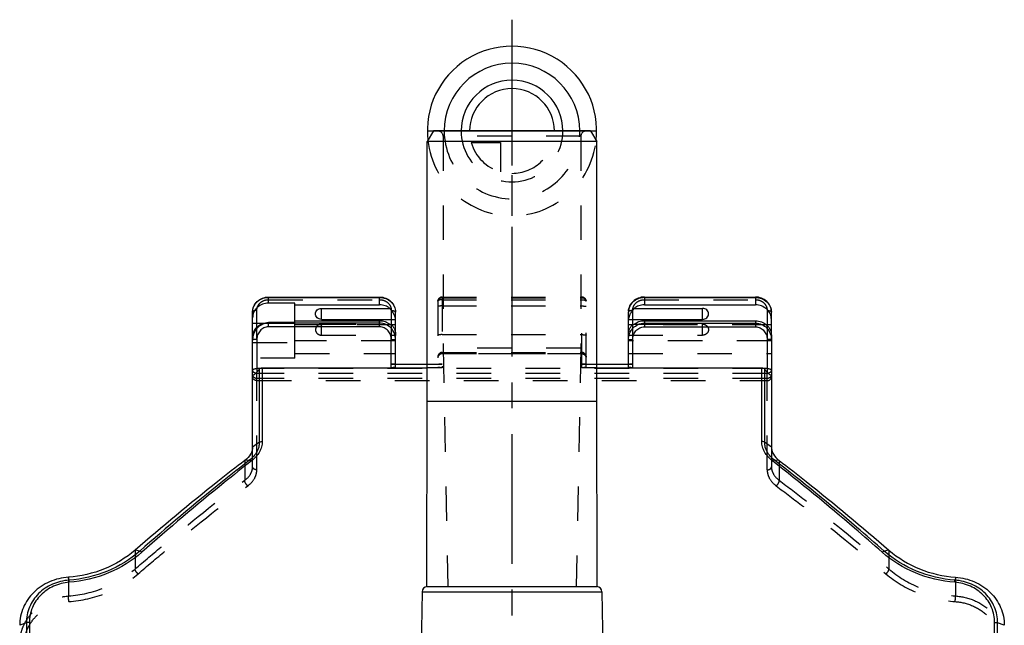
# Model space of a CAD drawing. Header units: millimetres. Extents: x 0 to 1000, y 0 to 1000.
# Tile 4 of 4: x 407 to 593, y 514 to 629. Entities that reach past the tile are written whole.
import ezdxf

# ---------------------------------------------------------------- set-up
doc = ezdxf.new("R2010")
doc.units = ezdxf.units.MM
doc.header["$LTSCALE"] = 65.185185
doc.linetypes.add('CENTER', pattern=[0.6, 0.375, -0.075, 0.075, -0.075])
doc.linetypes.add('HIDDEN', pattern=[0.2, 0.1, -0.1])
for name, color, linetype in [('ACHSEN_S', 7, 'CONTINUOUS'), ('FASEN', 7, 'CONTINUOUS'), ('FLAECHEN', 7, 'CONTINUOUS'), ('KOERPER', 7, 'CONTINUOUS'), ('KONST.EL_MIT_GEO', 7, 'CONTINUOUS'), ('KURVEN', 7, 'CONTINUOUS')]:
    doc.layers.add(name, color=color, linetype=linetype)

msp = doc.modelspace()

# ---------------------------------------------------------------- linework, layer by layer
at = {"layer": 'ACHSEN_S', "color": 40, "linetype": 'CENTER'}
msp.add_line((500, 628.65), (500, 370.85), dxfattribs=at)
at = {"layer": 'FASEN', "color": 7, "linetype": 'Continuous'}
for p, q in [((485.15, 607.65), (484, 605.65)), ((514.85, 607.65), (485.15, 607.65)), ((514.85, 607.65), (516, 605.65)), ((516, 605.65), (484, 605.65))]:
    msp.add_line(p, q, dxfattribs=at)
for points, knots in [([(451, 548), (451, 547.78), (450.93, 547.31), (450.53, 546.38), (449.97, 545.8), (449.54, 545.48)], [0, 0, 0, 0, 0.225385, 0.463901, 1, 1, 1, 1]), ([(549, 548), (549, 547.78), (549.07, 547.31), (549.47, 546.38), (550.03, 545.8), (550.46, 545.48)], [0, 0, 0, 0, 0.225386, 0.4639, 1, 1, 1, 1]), ([(449.54, 545.48), (447.82, 544.16), (440.77, 538.67), (433.9, 532.96), (428.79, 528.53)], [0, 0, 0, 0, 0.242176, 1, 1, 1, 1]), ([(550.46, 545.48), (552.18, 544.16), (559.23, 538.67), (566.1, 532.96), (571.21, 528.53)], [0, 0, 0, 0, 0.242179, 1, 1, 1, 1]), ([(428.79, 528.53), (427.08, 527.06), (423.08, 524.64), (418.53, 523.6), (416.22, 523.43)], [0, 0, 0, 0, 0.49268, 1, 1, 1, 1]), ([(571.21, 528.53), (572.92, 527.06), (576.92, 524.64), (581.47, 523.6), (583.78, 523.43)], [0, 0, 0, 0, 0.492635, 1, 1, 1, 1]), ([(416.22, 523.43), (414.99, 523.35), (412.58, 522.78), (410.01, 521.08), (408.48, 519.27), (407.64, 517.74), (407.12, 516.08), (407, 514.93), (407, 514.36)], [0, 0, 0, 0, 0.259414, 0.511875, 0.635445, 0.757444, 0.878666, 1, 1, 1, 1]), ([(583.78, 523.43), (585.01, 523.35), (587.42, 522.78), (589.99, 521.08), (591.52, 519.27), (592.36, 517.74), (592.88, 516.08), (593, 514.93), (593, 514.36)], [0, 0, 0, 0, 0.259433, 0.511887, 0.635454, 0.757451, 0.878669, 1, 1, 1, 1])]:
    msp.add_open_spline(points, degree=3, knots=knots, dxfattribs=at)
at = {"layer": 'FLAECHEN', "color": 8, "linetype": 'HIDDEN'}
for p, q in [((487, 566.65), (487.88, 521.65)), ((513, 566.65), (487, 566.65)), ((513, 566.65), (512.12, 521.65)), ((487.88, 521.65), (512.12, 521.65))]:
    msp.add_line(p, q, dxfattribs=at)
at = {"layer": 'KOERPER', "color": 7, "linetype": 'Continuous'}
for p, q in [((484, 556.65), (484, 605.65)), ((516, 556.65), (516, 605.65)), ((464, 572.1), (464, 574.17)), ((536, 572.1), (536, 574.17)), ((483.94, 521.65), (484, 556.65)), ((484, 556.65), (516, 556.65)), ((516.06, 521.65), (516, 556.65)), ((483.94, 521.65), (516.06, 521.65)), ((483, 520.67), (482.76, 507.07)), ((483, 520.67), (517, 520.67)), ((517, 520.67), (517.24, 507.07))]:
    msp.add_line(p, q, dxfattribs=at)
at = {"layer": 'KOERPER', "color": 8, "linetype": 'HIDDEN'}
for p, q in [((464, 569.12), (464, 571.19)), ((536, 569.12), (536, 571.19))]:
    msp.add_line(p, q, dxfattribs=at)
at = {"layer": 'KOERPER', "color": 7, "linetype": 'Continuous'}
for centre, start, end in [((484, 520.65), 93.5024, 179), ((516, 520.65), 1, 86.4976)]:
    msp.add_arc(centre, 1, start, end, dxfattribs=at)
for points in [[(464, 572.1), (463.85, 572.1), (463.57, 572.16), (463.19, 572.38), (462.94, 572.73), (462.85, 573.14), (462.94, 573.55), (463.19, 573.89), (463.57, 574.12), (463.85, 574.17), (464, 574.17)], [(536, 572.1), (536.15, 572.1), (536.43, 572.16), (536.81, 572.38), (537.06, 572.73), (537.15, 573.14), (537.06, 573.55), (536.81, 573.89), (536.43, 574.12), (536.15, 574.17), (536, 574.17)]]:
    msp.add_open_spline(points, degree=3, knots=[0, 0, 0, 0, 0.129539, 0.256458, 0.379602, 0.5, 0.620398, 0.743542, 0.870461, 1, 1, 1, 1], dxfattribs=at)
at = {"layer": 'KOERPER', "color": 8, "linetype": 'HIDDEN'}
for points in [[(464, 571.19), (463.85, 571.19), (463.57, 571.13), (463.19, 570.91), (462.94, 570.56), (462.85, 570.15), (462.94, 569.74), (463.19, 569.4), (463.57, 569.17), (463.85, 569.12), (464, 569.12)], [(536, 571.19), (536.15, 571.19), (536.43, 571.13), (536.81, 570.91), (537.06, 570.56), (537.15, 570.15), (537.06, 569.74), (536.81, 569.4), (536.43, 569.17), (536.15, 569.12), (536, 569.12)]]:
    msp.add_open_spline(points, degree=3, knots=[0, 0, 0, 0, 0.129539, 0.256458, 0.379602, 0.5, 0.620398, 0.743542, 0.870461, 1, 1, 1, 1], dxfattribs=at)
at = {"layer": 'KONST.EL_MIT_GEO', "color": 8, "linetype": 'HIDDEN'}
for p, q in [((514, 607.65), (486, 607.65)), ((487, 606.65), (487, 566.65)), ((513, 606.65), (487, 606.65)), ((513, 606.65), (513, 566.65)), ((454, 575.81), (475, 575.81)), ((486, 575.5), (486, 563.03)), ((486.8, 576.3), (486.8, 562.97)), ((486.8, 576.3), (513.2, 576.3)), ((486.8, 576.19), (513.2, 576.19)), ((486.8, 575.8), (513.2, 575.8)), ((513.2, 562.97), (513.2, 576.3)), ((514, 563.03), (514, 575.5)), ((525, 575.81), (546, 575.81)), ((451.8, 568.27), (451.8, 573.78)), ((477.2, 573.78), (477.2, 568.27)), ((486.8, 574.63), (513.2, 574.63)), ((522.8, 568.27), (522.8, 573.78)), ((548.2, 573.78), (548.2, 568.27)), ((453.02, 571.37), (459, 571.37)), ((459, 564.8), (459, 571.52)), ((477.2, 571.04), (459, 571.04)), ((464, 571.19), (476.94, 571.19)), ((548.11, 571.04), (522.8, 571.04)), ((523.06, 571.19), (536, 571.19)), ((486.8, 569.21), (513.2, 569.21)), ((451, 567.73), (459, 567.73)), ((478, 568.06), (459, 568.06)), ((464, 569.12), (478, 569.12)), ((478, 569.16), (478, 569.07)), ((522, 569.12), (536, 569.12)), ((549, 568.06), (522, 568.06)), ((549, 569.07), (549, 569.16)), ((459, 565.65), (478, 565.65)), ((486.8, 565.85), (513.2, 565.85)), ((486.8, 565.78), (513.2, 565.78)), ((486.8, 565.65), (513.2, 565.65)), ((513.2, 565.59), (486.8, 565.59)), ((522, 565.65), (549, 565.65)), ((459, 564.8), (451, 564.8)), ((477.2, 563.62), (478, 563.62)), ((484, 563.62), (486.8, 563.62)), ((513.2, 563.62), (516, 563.62)), ((522, 563.62), (522.8, 563.62)), ((548.2, 562.82), (451.8, 562.82)), ((451.8, 543.69), (451.8, 562.14)), ((548.2, 561.89), (451.8, 561.89)), ((486.8, 562.97), (484, 562.97)), ((516, 562.97), (513.2, 562.97)), ((548.2, 543.69), (548.2, 562.14)), ((548.2, 560.94), (451.8, 560.94)), ((451.8, 560.53), (548.2, 560.53)), ((451, 544.27), (451, 548)), ((549, 548), (549, 544.27)), ((449.54, 545.48), (449.54, 541.73)), ((550.46, 545.48), (550.46, 541.73)), ((428.79, 528.53), (428.79, 524.97)), ((571.21, 528.53), (571.21, 524.97)), ((416.22, 523.43), (416.22, 519.89)), ((583.78, 523.43), (583.78, 519.89))]:
    msp.add_line(p, q, dxfattribs=at)
at = {"layer": 'KONST.EL_MIT_GEO', "color": 7, "linetype": 'Continuous'}
for p, q in [((454, 575.15), (454, 576.31)), ((454, 576.31), (475, 576.31)), ((454, 576.24), (475, 576.24)), ((459, 575.15), (454, 575.15)), ((459, 571.52), (459, 575.15)), ((459, 574.83), (475, 574.83)), ((475, 574.83), (475, 576.31)), ((525, 576.31), (525, 574.83)), ((525, 576.31), (546, 576.31)), ((525, 576.24), (546, 576.24)), ((525, 574.83), (546, 574.83)), ((546, 576.31), (546, 574.83)), ((451, 548), (451, 573.47)), ((464, 574.17), (476.94, 574.17)), ((478, 569.16), (478, 573.47)), ((522, 563), (522, 573.47)), ((523.06, 574.17), (536, 574.17)), ((549, 569.16), (549, 573.47)), ((451, 571.37), (453.02, 571.37)), ((454, 570.67), (454, 571.52)), ((459, 571.52), (454, 571.52)), ((475, 571.39), (454, 571.39)), ((459, 571.84), (475, 571.84)), ((464, 572.1), (478, 572.1)), ((475, 570.67), (475, 571.84)), ((478, 571.04), (477.2, 571.04)), ((522, 572.1), (536, 572.1)), ((522.8, 571.04), (522, 571.04)), ((525, 571.84), (525, 570.67)), ((525, 571.84), (546, 571.84)), ((525, 571.39), (546, 571.39)), ((546, 571.84), (546, 570.67)), ((549, 571.04), (548.11, 571.04)), ((475, 570.67), (454, 570.67)), ((525, 570.67), (546, 570.67)), ((451.8, 568.27), (451.8, 562.14)), ((477.2, 562.97), (477.2, 568.27)), ((478, 563), (478, 569.07)), ((522.8, 562.97), (522.8, 568.27)), ((548.2, 568.27), (548.2, 562.14)), ((549, 569.07), (549, 548)), ((478, 563.62), (484, 563.62)), ((516, 563.62), (522, 563.62)), ((452.27, 562.69), (451.8, 562.14)), ((452.27, 548.9), (452.27, 562.69)), ((452.83, 562.97), (452.83, 549.05)), ((452.83, 562.97), (484, 562.97)), ((516, 562.97), (547.17, 562.97)), ((547.17, 549.05), (547.17, 562.97)), ((547.73, 562.69), (547.73, 548.9)), ((548.2, 562.14), (547.73, 562.69)), ((452.27, 548.9), (451, 548)), ((549, 548), (547.73, 548.9)), ((450.44, 545.53), (449.54, 545.48)), ((550.46, 545.48), (549.56, 545.53)), ((429.68, 528.37), (428.79, 528.53)), ((571.21, 528.53), (570.32, 528.37)), ((416.31, 522.88), (416.22, 523.43)), ((583.78, 523.43), (583.69, 522.88)), ((408.27, 514.83), (407, 514.36)), ((408.27, 514.83), (408.27, 440.47)), ((408.83, 514.91), (408.83, 440.39)), ((591.17, 440.39), (591.17, 514.91)), ((593, 514.36), (591.73, 514.83)), ((591.73, 440.47), (591.73, 514.83))]:
    msp.add_line(p, q, dxfattribs=at)
at = {"layer": 'KONST.EL_MIT_GEO', "color": 8, "linetype": 'HIDDEN'}
for centre, radius, start, end in [((486, 606.65), 1, 0, 90), ((514, 606.65), 1, 90, 180), ((486.8, 575.5), 0.8, 90, 180), ((486.8, 575.28), 0.915, 89.9995, 103.0832), ((513.2, 575.5), 0.8, 0, 90), ((513.2, 575.28), 0.915, 85.626, 89.9948), ((486.8, 565.05), 0.8, 90, 180), ((486.8, 564.85), 0.8, 90, 180), ((513.2, 565.05), 0.8, 0, 90), ((513.2, 564.85), 0.8, 0, 90), ((486.61, 564.89), 0.606, 174.2383, 179.9894), ((513.39, 564.89), 0.606, 0.0106, 5.7617)]:
    msp.add_arc(centre, radius, start, end, dxfattribs=at)
at = {"layer": 'KONST.EL_MIT_GEO', "color": 7, "linetype": 'Continuous'}
for centre, radius, start, end in [((454, 573), 3.24, 90.0025, 93.4728), ((525, 573), 3.24, 90.0025, 93.4728), ((453.56, 573.47), 2.56, 176.0201, 179.9963), ((453.57, 573.47), 2.57, 175.6092, 176.0225), ((524.56, 573.47), 2.56, 176.0158, 179.9963), ((524.57, 573.47), 2.57, 175.6186, 176.0183), ((477.06, 572.07), 0.94, 2.0285, 4.2247), ((475.44, 572.06), 2.56, 0, 1.0611), ((524.56, 572.06), 2.56, 178.9389, 180), ((454.28, 568.26), 3.28, 173.4383, 179.9939), ((454.27, 568.26), 3.27, 170.1595, 173.439), ((475.44, 569.07), 2.56, 0, 1.0611), ((524.56, 569.07), 2.56, 178.9389, 180)]:
    msp.add_arc(centre, radius, start, end, dxfattribs=at)
at = {"layer": 'KONST.EL_MIT_GEO', "color": 8, "linetype": 'HIDDEN'}
for centre, start_param, end_param in [((477.2, 563.59), 0, 1.570796), ((486.8, 563.59), 1.570796, 3.141593), ((513.2, 563.59), 0, 1.570796), ((522.8, 563.59), 1.570796, 3.141593)]:
    msp.add_ellipse(centre, major_axis=(0.8, 0), ratio=0.037219, start_param=start_param, end_param=end_param, dxfattribs=at)
at = {"layer": 'KONST.EL_MIT_GEO', "color": 7, "linetype": 'Continuous'}
for points, knots in [([(451, 573.47), (451, 573.85), (451.16, 574.6), (451.84, 575.54), (452.84, 576.16), (453.61, 576.31), (454, 576.31)], [0, 0, 0, 0, 0.245295, 0.49328, 0.745204, 1, 1, 1, 1]), ([(454, 575.15), (453.61, 575.15), (452.83, 575.01), (451.84, 574.4), (451.16, 573.48), (451, 572.74), (451, 572.38)], [0, 0, 0, 0, 0.259065, 0.512915, 0.759203, 1, 1, 1, 1]), ([(451.01, 573.67), (451.03, 574), (451.22, 574.66), (451.85, 575.49), (452.75, 576.06), (453.45, 576.22), (453.8, 576.24)], [0, 0, 0, 0, 0.241242, 0.487835, 0.741362, 1, 1, 1, 1]), ([(475, 576.31), (475.39, 576.31), (476.16, 576.16), (477.16, 575.54), (477.84, 574.6), (478, 573.85), (478, 573.47)], [0, 0, 0, 0, 0.254797, 0.50672, 0.754704, 1, 1, 1, 1]), ([(475, 576.24), (475.39, 576.24), (476.17, 576.1), (477.16, 575.5), (477.84, 574.57), (478, 573.83), (478, 573.47)], [0, 0, 0, 0, 0.259065, 0.512915, 0.759203, 1, 1, 1, 1]), ([(476.94, 574.17), (476.67, 574.38), (476.05, 574.72), (475.35, 574.83), (475, 574.83)], [0, 0, 0, 0, 0.495831, 1, 1, 1, 1]), ([(525, 576.31), (524.61, 576.31), (523.84, 576.16), (522.84, 575.54), (522.16, 574.6), (522, 573.85), (522, 573.47)], [0, 0, 0, 0, 0.254797, 0.50672, 0.754704, 1, 1, 1, 1]), ([(522.01, 573.67), (522.03, 574), (522.22, 574.66), (522.85, 575.49), (523.75, 576.06), (524.45, 576.22), (524.8, 576.24)], [0, 0, 0, 0, 0.241242, 0.487834, 0.741361, 1, 1, 1, 1]), ([(525, 574.83), (524.65, 574.83), (523.95, 574.72), (523.33, 574.38), (523.06, 574.17)], [0, 0, 0, 0, 0.504169, 1, 1, 1, 1]), ([(549, 573.47), (549, 573.85), (548.84, 574.6), (548.16, 575.54), (547.16, 576.16), (546.39, 576.31), (546, 576.31)], [0, 0, 0, 0, 0.245295, 0.49328, 0.745204, 1, 1, 1, 1]), ([(546, 576.24), (546.39, 576.24), (547.17, 576.1), (548.16, 575.5), (548.84, 574.57), (549, 573.83), (549, 573.47)], [0, 0, 0, 0, 0.259065, 0.512915, 0.759203, 1, 1, 1, 1]), ([(549, 572.06), (549, 572.42), (548.84, 573.16), (548.16, 574.08), (547.17, 574.69), (546.39, 574.83), (546, 574.83)], [0, 0, 0, 0, 0.240797, 0.487085, 0.740935, 1, 1, 1, 1]), ([(477.98, 572.28), (477.95, 572.43), (477.86, 572.75), (477.55, 573.41), (477.2, 573.87), (476.94, 574.17)], [0, 0, 0, 0, 0.200231, 0.457457, 1, 1, 1, 1]), ([(523.06, 574.17), (522.79, 573.87), (522.43, 573.38), (522.13, 572.71), (522.04, 572.39), (522.01, 572.25)], [0, 0, 0, 0, 0.548257, 0.805561, 1, 1, 1, 1]), ([(451, 568.75), (451, 569.11), (451.16, 569.85), (451.84, 570.77), (452.83, 571.38), (453.61, 571.52), (454, 571.52)], [0, 0, 0, 0, 0.240797, 0.487085, 0.740935, 1, 1, 1, 1]), ([(454, 571.39), (453.65, 571.39), (452.93, 571.26), (452.01, 570.69), (451.34, 569.84), (451.11, 569.16), (451.05, 568.82)], [0, 0, 0, 0, 0.250222, 0.500324, 0.750241, 1, 1, 1, 1]), ([(475, 571.84), (475.35, 571.84), (476.05, 571.73), (476.67, 571.4), (476.94, 571.19)], [0, 0, 0, 0, 0.504169, 1, 1, 1, 1]), ([(478, 568.26), (478, 568.65), (477.85, 569.46), (477.2, 570.5), (476.21, 571.22), (475.4, 571.39), (475, 571.39)], [0, 0, 0, 0, 0.249796, 0.499711, 0.749797, 1, 1, 1, 1]), ([(476.94, 571.19), (477.1, 571.12), (477.41, 570.91), (477.76, 570.42), (477.96, 569.8), (478, 569.35), (478, 569.12)], [0, 0, 0, 0, 0.206207, 0.447432, 0.723458, 1, 1, 1, 1]), ([(478, 572.14), (478, 572.15), (477.99, 572.2), (477.99, 572.25), (477.98, 572.28)], [0, 0, 0, 0, 0.214904, 1, 1, 1, 1]), ([(522.01, 572.25), (522.01, 572.23), (522.01, 572.19), (522, 572.14), (522, 572.1)], [0, 0, 0, 0, 0.293897, 1, 1, 1, 1]), ([(522, 568.26), (522, 568.65), (522.15, 569.46), (522.8, 570.5), (523.79, 571.22), (524.6, 571.39), (525, 571.39)], [0, 0, 0, 0, 0.249796, 0.499711, 0.749797, 1, 1, 1, 1]), ([(522, 569.12), (522, 569.35), (522.04, 569.8), (522.24, 570.42), (522.59, 570.91), (522.9, 571.12), (523.06, 571.19)], [0, 0, 0, 0, 0.276546, 0.552538, 0.793752, 1, 1, 1, 1]), ([(523.06, 571.19), (523.33, 571.4), (523.95, 571.73), (524.65, 571.84), (525, 571.84)], [0, 0, 0, 0, 0.495831, 1, 1, 1, 1]), ([(546, 571.84), (546.39, 571.84), (547.17, 571.7), (548.16, 571.09), (548.84, 570.17), (549, 569.43), (549, 569.07)], [0, 0, 0, 0, 0.259065, 0.512915, 0.759203, 1, 1, 1, 1]), ([(546, 571.39), (546.4, 571.39), (547.21, 571.22), (548.2, 570.5), (548.85, 569.46), (549, 568.65), (549, 568.26)], [0, 0, 0, 0, 0.250203, 0.500289, 0.750204, 1, 1, 1, 1]), ([(454, 570.67), (453.7, 570.67), (453.1, 570.53), (452.37, 569.97), (451.9, 569.17), (451.8, 568.57), (451.8, 568.27)], [0, 0, 0, 0, 0.249634, 0.499531, 0.749695, 1, 1, 1, 1]), ([(477.2, 568.27), (477.2, 568.57), (477.1, 569.17), (476.63, 569.97), (475.9, 570.53), (475.3, 570.67), (475, 570.67)], [0, 0, 0, 0, 0.250305, 0.500469, 0.750366, 1, 1, 1, 1]), ([(522.8, 568.27), (522.8, 568.57), (522.9, 569.17), (523.37, 569.97), (524.1, 570.53), (524.7, 570.67), (525, 570.67)], [0, 0, 0, 0, 0.250305, 0.500469, 0.750366, 1, 1, 1, 1]), ([(546, 570.67), (546.3, 570.67), (546.9, 570.53), (547.63, 569.97), (548.1, 569.17), (548.2, 568.57), (548.2, 568.27)], [0, 0, 0, 0, 0.249634, 0.499531, 0.749695, 1, 1, 1, 1]), ([(451.8, 568.27), (451.7, 568.27), (451.55, 568.27), (451.36, 568.27), (451.24, 568.27), (451.14, 568.26), (451.08, 568.26), (451.04, 568.26), (451.02, 568.26), (451.01, 568.26), (451, 568.26), (451, 568.26)], [0, 0, 0, 0, 0.382486, 0.555238, 0.706713, 0.831026, 0.923423, 0.956513, 0.980397, 0.994884, 1, 1, 1, 1]), ([(477.2, 568.27), (477.3, 568.27), (477.45, 568.27), (477.64, 568.27), (477.76, 568.27), (477.86, 568.26), (477.92, 568.26), (477.96, 568.26), (477.98, 568.26), (477.99, 568.26), (478, 568.26), (478, 568.26)], [0, 0, 0, 0, 0.382486, 0.555238, 0.706713, 0.831026, 0.923423, 0.956513, 0.980397, 0.994884, 1, 1, 1, 1]), ([(522, 568.26), (522, 568.26), (522.01, 568.26), (522.02, 568.26), (522.04, 568.26), (522.08, 568.26), (522.14, 568.26), (522.24, 568.27), (522.36, 568.27), (522.55, 568.27), (522.7, 568.27), (522.8, 568.27)], [0, 0, 0, 0, 0.005116, 0.019603, 0.043487, 0.076577, 0.168974, 0.293287, 0.444762, 0.617514, 1, 1, 1, 1]), ([(549, 568.26), (549, 568.26), (548.99, 568.26), (548.98, 568.26), (548.96, 568.26), (548.92, 568.26), (548.86, 568.26), (548.76, 568.27), (548.64, 568.27), (548.45, 568.27), (548.3, 568.27), (548.2, 568.27)], [0, 0, 0, 0, 0.005116, 0.019603, 0.043487, 0.076577, 0.168974, 0.293287, 0.444762, 0.617514, 1, 1, 1, 1]), ([(451.8, 562.14), (451.72, 562.04), (451.6, 561.9), (451.43, 561.74), (451.3, 561.64), (451.19, 561.58), (451.09, 561.55), (451.04, 561.58), (451, 561.62), (451, 561.66), (451, 561.69)], [0, 0, 0, 0, 0.334109, 0.494985, 0.64386, 0.768667, 0.856391, 0.889509, 0.921987, 1, 1, 1, 1]), ([(452.27, 562.69), (452.33, 562.78), (452.51, 562.92), (452.72, 562.97), (452.83, 562.97)], [0, 0, 0, 0, 0.50059, 1, 1, 1, 1]), ([(478, 563), (478, 563), (477.99, 563), (477.98, 562.99), (477.93, 562.99), (477.86, 562.99), (477.76, 562.98), (477.64, 562.98), (477.45, 562.98), (477.3, 562.97), (477.2, 562.97)], [0, 0, 0, 0, 0.005893, 0.02063, 0.07772, 0.170026, 0.294149, 0.445397, 0.617922, 1, 1, 1, 1]), ([(547.17, 562.97), (547.28, 562.97), (547.49, 562.92), (547.67, 562.78), (547.73, 562.69)], [0, 0, 0, 0, 0.499411, 1, 1, 1, 1]), ([(549, 561.69), (549, 561.66), (549, 561.62), (548.96, 561.58), (548.91, 561.55), (548.81, 561.58), (548.7, 561.64), (548.57, 561.74), (548.4, 561.9), (548.28, 562.04), (548.2, 562.14)], [0, 0, 0, 0, 0.078022, 0.110505, 0.143615, 0.23133, 0.35612, 0.50499, 0.665876, 1, 1, 1, 1]), ([(452.27, 548.9), (452.27, 548.59), (452.19, 547.97), (451.69, 546.74), (450.99, 545.96), (450.44, 545.53)], [0, 0, 0, 0, 0.230579, 0.471518, 1, 1, 1, 1]), ([(452.83, 549.05), (452.83, 548.71), (452.72, 548.03), (452.17, 546.69), (451.39, 545.84), (450.79, 545.38)], [0, 0, 0, 0, 0.231075, 0.472439, 1, 1, 1, 1]), ([(452.27, 548.9), (452.3, 548.92), (452.41, 548.97), (452.6, 549.03), (452.75, 549.05), (452.83, 549.05)], [0, 0, 0, 0, 0.227131, 0.604532, 1, 1, 1, 1]), ([(549.21, 545.38), (548.61, 545.84), (547.83, 546.69), (547.28, 548.03), (547.17, 548.72), (547.17, 549.05)], [0, 0, 0, 0, 0.527561, 0.768914, 1, 1, 1, 1]), ([(547.73, 548.9), (547.7, 548.92), (547.52, 549), (547.32, 549.05), (547.17, 549.05)], [0, 0, 0, 0, 0.228635, 1, 1, 1, 1]), ([(549.56, 545.53), (549.01, 545.96), (548.31, 546.74), (547.81, 547.97), (547.73, 548.59), (547.73, 548.9)], [0, 0, 0, 0, 0.528483, 0.769412, 1, 1, 1, 1]), ([(450.44, 545.53), (448.71, 544.19), (441.66, 538.63), (434.79, 532.85), (429.68, 528.37)], [0, 0, 0, 0, 0.24361, 1, 1, 1, 1]), ([(450.79, 545.38), (449.06, 544.04), (442.03, 538.45), (435.18, 532.64), (430.08, 528.15)], [0, 0, 0, 0, 0.243593, 1, 1, 1, 1]), ([(450.44, 545.53), (450.46, 545.53), (450.53, 545.51), (450.65, 545.47), (450.74, 545.42), (450.79, 545.38)], [0, 0, 0, 0, 0.179854, 0.552601, 1, 1, 1, 1]), ([(549.56, 545.53), (549.54, 545.53), (549.47, 545.51), (549.35, 545.47), (549.26, 545.42), (549.21, 545.38)], [0, 0, 0, 0, 0.180741, 0.553149, 1, 1, 1, 1]), ([(569.92, 528.15), (568.19, 529.67), (561.42, 535.56), (554.48, 541.27), (549.21, 545.38)], [0, 0, 0, 0, 0.25607, 1, 1, 1, 1]), ([(570.32, 528.37), (568.59, 529.89), (561.8, 535.76), (554.84, 541.44), (549.56, 545.53)], [0, 0, 0, 0, 0.256054, 1, 1, 1, 1]), ([(429.68, 528.37), (427.88, 526.79), (423.63, 524.19), (418.79, 523.05), (416.31, 522.88)], [0, 0, 0, 0, 0.491618, 1, 1, 1, 1]), ([(430.08, 528.15), (430.01, 528.2), (429.89, 528.3), (429.75, 528.36), (429.68, 528.37)], [0, 0, 0, 0, 0.57282, 1, 1, 1, 1]), ([(569.92, 528.15), (569.99, 528.2), (570.11, 528.3), (570.25, 528.36), (570.32, 528.37)], [0, 0, 0, 0, 0.572817, 1, 1, 1, 1]), ([(583.69, 522.88), (581.21, 523.05), (576.37, 524.19), (572.12, 526.79), (570.32, 528.37)], [0, 0, 0, 0, 0.508378, 1, 1, 1, 1]), ([(430.08, 528.15), (428.23, 526.52), (423.88, 523.83), (418.9, 522.66), (416.36, 522.48)], [0, 0, 0, 0, 0.491658, 1, 1, 1, 1]), ([(583.64, 522.48), (581.1, 522.66), (576.12, 523.83), (571.77, 526.52), (569.92, 528.15)], [0, 0, 0, 0, 0.508338, 1, 1, 1, 1]), ([(416.31, 522.88), (415.24, 522.8), (413.12, 522.29), (410.87, 520.78), (409.54, 519.17), (408.81, 517.81), (408.36, 516.35), (408.27, 515.33), (408.27, 514.83)], [0, 0, 0, 0, 0.25923, 0.511373, 0.634981, 0.757133, 0.878541, 1, 1, 1, 1]), ([(416.36, 522.48), (416.35, 522.56), (416.34, 522.69), (416.32, 522.83), (416.31, 522.88)], [0, 0, 0, 0, 0.616011, 1, 1, 1, 1]), ([(583.64, 522.48), (583.65, 522.56), (583.66, 522.69), (583.68, 522.83), (583.69, 522.88)], [0, 0, 0, 0, 0.616066, 1, 1, 1, 1]), ([(591.73, 514.83), (591.73, 515.33), (591.64, 516.35), (591.19, 517.81), (590.46, 519.17), (589.13, 520.78), (586.88, 522.29), (584.76, 522.8), (583.69, 522.88)], [0, 0, 0, 0, 0.121459, 0.242867, 0.365019, 0.488627, 0.74077, 1, 1, 1, 1]), ([(416.36, 522.48), (415.35, 522.4), (413.37, 521.92), (410.87, 520.22), (409.22, 517.78), (408.83, 515.86), (408.83, 514.91)], [0, 0, 0, 0, 0.259664, 0.512306, 0.757554, 1, 1, 1, 1]), ([(591.17, 514.91), (591.17, 515.86), (590.78, 517.78), (589.13, 520.22), (586.63, 521.92), (584.65, 522.4), (583.64, 522.48)], [0, 0, 0, 0, 0.242447, 0.487694, 0.740335, 1, 1, 1, 1]), ([(408.83, 514.91), (408.78, 514.91), (408.59, 514.9), (408.4, 514.87), (408.27, 514.83)], [0, 0, 0, 0, 0.272156, 1, 1, 1, 1]), ([(591.17, 514.91), (591.22, 514.91), (591.41, 514.9), (591.6, 514.87), (591.73, 514.83)], [0, 0, 0, 0, 0.27226, 1, 1, 1, 1])]:
    msp.add_open_spline(points, degree=3, knots=knots, dxfattribs=at)
at = {"layer": 'KONST.EL_MIT_GEO', "color": 8, "linetype": 'HIDDEN'}
for points, knots in [([(451.8, 573.78), (451.8, 574.04), (451.92, 574.59), (452.41, 575.26), (453.14, 575.71), (453.71, 575.81), (454, 575.81)], [0, 0, 0, 0, 0.240796, 0.487085, 0.740936, 1, 1, 1, 1]), ([(475, 575.81), (475.29, 575.81), (475.86, 575.71), (476.59, 575.26), (477.08, 574.59), (477.2, 574.04), (477.2, 573.78)], [0, 0, 0, 0, 0.259064, 0.512915, 0.759204, 1, 1, 1, 1]), ([(486, 575.5), (486, 575.57), (486.03, 575.73), (486.2, 576), (486.43, 576.13), (486.59, 576.17)], [0, 0, 0, 0, 0.23807, 0.483332, 1, 1, 1, 1]), ([(486.8, 575.8), (486.7, 575.8), (486.51, 575.79), (486.28, 575.74), (486.14, 575.67), (486.05, 575.61), (486, 575.54), (486, 575.5)], [0, 0, 0, 0, 0.338298, 0.63342, 0.754362, 0.854521, 1, 1, 1, 1]), ([(513.2, 575.8), (513.3, 575.8), (513.49, 575.79), (513.72, 575.74), (513.86, 575.67), (513.95, 575.61), (514, 575.54), (514, 575.5)], [0, 0, 0, 0, 0.338298, 0.63342, 0.754362, 0.854521, 1, 1, 1, 1]), ([(513.27, 576.19), (513.46, 576.18), (513.74, 576.06), (513.96, 575.76), (514, 575.58), (514, 575.5)], [0, 0, 0, 0, 0.518168, 0.763535, 1, 1, 1, 1]), ([(522.8, 573.78), (522.8, 574.04), (522.92, 574.59), (523.41, 575.26), (524.14, 575.71), (524.71, 575.81), (525, 575.81)], [0, 0, 0, 0, 0.240796, 0.487085, 0.740936, 1, 1, 1, 1]), ([(546, 575.81), (546.29, 575.81), (546.86, 575.71), (547.59, 575.26), (548.08, 574.59), (548.2, 574.04), (548.2, 573.78)], [0, 0, 0, 0, 0.259064, 0.512915, 0.759204, 1, 1, 1, 1]), ([(451.8, 573.78), (451.7, 573.78), (451.51, 573.76), (451.28, 573.71), (451.14, 573.65), (451.05, 573.59), (451, 573.52), (451, 573.47)], [0, 0, 0, 0, 0.338294, 0.633414, 0.754356, 0.854515, 1, 1, 1, 1]), ([(477.2, 573.78), (477.3, 573.78), (477.49, 573.76), (477.72, 573.71), (477.86, 573.65), (477.95, 573.59), (478, 573.52), (478, 573.47)], [0, 0, 0, 0, 0.338294, 0.633414, 0.754356, 0.854515, 1, 1, 1, 1]), ([(486.8, 574.63), (486.7, 574.63), (486.51, 574.62), (486.29, 574.61), (486.14, 574.6), (486.07, 574.59), (486.03, 574.58), (486, 574.56), (486, 574.56)], [0, 0, 0, 0, 0.378503, 0.699828, 0.823493, 0.916071, 0.974627, 1, 1, 1, 1]), ([(513.2, 574.63), (513.3, 574.63), (513.49, 574.62), (513.71, 574.61), (513.86, 574.6), (513.93, 574.59), (513.97, 574.58), (514, 574.56), (514, 574.56)], [0, 0, 0, 0, 0.378503, 0.699828, 0.823493, 0.916071, 0.974627, 1, 1, 1, 1]), ([(522.8, 573.78), (522.7, 573.78), (522.51, 573.76), (522.28, 573.71), (522.14, 573.65), (522.05, 573.59), (522, 573.52), (522, 573.47)], [0, 0, 0, 0, 0.338294, 0.633414, 0.754356, 0.854515, 1, 1, 1, 1]), ([(548.2, 573.78), (548.3, 573.78), (548.49, 573.76), (548.72, 573.71), (548.86, 573.65), (548.95, 573.59), (549, 573.52), (549, 573.47)], [0, 0, 0, 0, 0.338294, 0.633414, 0.754356, 0.854515, 1, 1, 1, 1]), ([(486.8, 569.21), (486.7, 569.21), (486.51, 569.21), (486.29, 569.19), (486.14, 569.18), (486.07, 569.17), (486.03, 569.16), (486, 569.15), (486, 569.14)], [0, 0, 0, 0, 0.378503, 0.699828, 0.823493, 0.916071, 0.974627, 1, 1, 1, 1]), ([(513.2, 569.21), (513.3, 569.21), (513.49, 569.21), (513.71, 569.19), (513.86, 569.18), (513.93, 569.17), (513.97, 569.16), (514, 569.15), (514, 569.14)], [0, 0, 0, 0, 0.378503, 0.699828, 0.823493, 0.916071, 0.974627, 1, 1, 1, 1]), ([(486.8, 565.78), (486.7, 565.78), (486.49, 565.74), (486.22, 565.57), (486.04, 565.31), (486, 565.11), (486, 565.01)], [0, 0, 0, 0, 0.254026, 0.505685, 0.754016, 1, 1, 1, 1]), ([(486.8, 565.59), (486.61, 565.59), (486.32, 565.5), (486.07, 565.22), (486.01, 565.04), (486, 564.96)], [0, 0, 0, 0, 0.517919, 0.764086, 1, 1, 1, 1]), ([(513.2, 565.78), (513.3, 565.78), (513.51, 565.74), (513.78, 565.57), (513.96, 565.31), (514, 565.11), (514, 565.01)], [0, 0, 0, 0, 0.254026, 0.505685, 0.754016, 1, 1, 1, 1]), ([(513.2, 565.59), (513.39, 565.59), (513.68, 565.5), (513.93, 565.22), (513.99, 565.04), (514, 564.96)], [0, 0, 0, 0, 0.517919, 0.764086, 1, 1, 1, 1]), ([(451, 562.51), (451, 562.55), (451.05, 562.62), (451.14, 562.69), (451.28, 562.75), (451.51, 562.8), (451.7, 562.82), (451.8, 562.82)], [0, 0, 0, 0, 0.145482, 0.245641, 0.366583, 0.661704, 1, 1, 1, 1]), ([(451.8, 561.89), (451.7, 561.89), (451.49, 561.92), (451.23, 562.05), (451.05, 562.26), (451, 562.43), (451, 562.51)], [0, 0, 0, 0, 0.278737, 0.541559, 0.780139, 1, 1, 1, 1]), ([(486.8, 562.97), (486.66, 562.97), (486.45, 562.98), (486.21, 562.99), (486.09, 563), (486.04, 563.01), (486.02, 563.02), (486, 563.03), (486, 563.03)], [0, 0, 0, 0, 0.511507, 0.800671, 0.888903, 0.948951, 0.984693, 1, 1, 1, 1]), ([(514, 563.03), (514, 563.03), (513.98, 563.02), (513.96, 563.01), (513.91, 563), (513.79, 562.99), (513.55, 562.98), (513.34, 562.97), (513.2, 562.97)], [0, 0, 0, 0, 0.015307, 0.051049, 0.111097, 0.19933, 0.488494, 1, 1, 1, 1]), ([(522.8, 562.97), (522.7, 562.97), (522.55, 562.98), (522.36, 562.98), (522.24, 562.98), (522.14, 562.99), (522.07, 562.99), (522.02, 562.99), (522.01, 563), (522, 563), (522, 563)], [0, 0, 0, 0, 0.382078, 0.554603, 0.705851, 0.829974, 0.92228, 0.97937, 0.994107, 1, 1, 1, 1]), ([(548.2, 562.82), (548.3, 562.82), (548.49, 562.8), (548.72, 562.75), (548.86, 562.69), (548.95, 562.62), (549, 562.55), (549, 562.51)], [0, 0, 0, 0, 0.338289, 0.633412, 0.754355, 0.854514, 1, 1, 1, 1]), ([(549, 562.51), (549, 562.43), (548.95, 562.26), (548.77, 562.05), (548.51, 561.92), (548.3, 561.89), (548.2, 561.89)], [0, 0, 0, 0, 0.219862, 0.458443, 0.721267, 1, 1, 1, 1]), ([(451.8, 560.94), (451.6, 560.94), (451.29, 561.05), (451.04, 561.35), (451, 561.54), (451, 561.63)], [0, 0, 0, 0, 0.522696, 0.767095, 1, 1, 1, 1]), ([(451.8, 560.53), (451.7, 560.53), (451.49, 560.57), (451.22, 560.73), (451.04, 560.97), (451, 561.16), (451, 561.26)], [0, 0, 0, 0, 0.260702, 0.515241, 0.760858, 1, 1, 1, 1]), ([(549, 561.63), (549, 561.54), (548.96, 561.35), (548.71, 561.05), (548.4, 560.94), (548.2, 560.94)], [0, 0, 0, 0, 0.232905, 0.477304, 1, 1, 1, 1]), ([(548.2, 560.53), (548.3, 560.53), (548.51, 560.57), (548.78, 560.73), (548.96, 560.97), (549, 561.16), (549, 561.26)], [0, 0, 0, 0, 0.260702, 0.515241, 0.760858, 1, 1, 1, 1]), ([(449.54, 541.73), (449.97, 542.05), (450.53, 542.64), (450.93, 543.57), (451, 544.04), (451, 544.27)], [0, 0, 0, 0, 0.534858, 0.77367, 1, 1, 1, 1]), ([(450.1, 540.68), (450.61, 541.06), (451.26, 541.75), (451.72, 542.85), (451.8, 543.42), (451.8, 543.69)], [0, 0, 0, 0, 0.530155, 0.770512, 1, 1, 1, 1]), ([(451.8, 543.69), (451.7, 543.69), (451.5, 543.72), (451.23, 543.84), (451.05, 544.03), (451, 544.19), (451, 544.27)], [0, 0, 0, 0, 0.285332, 0.551365, 0.7875, 1, 1, 1, 1]), ([(548.2, 543.69), (548.3, 543.69), (548.5, 543.72), (548.77, 543.84), (548.95, 544.03), (549, 544.19), (549, 544.27)], [0, 0, 0, 0, 0.285332, 0.551365, 0.7875, 1, 1, 1, 1]), ([(548.2, 543.69), (548.2, 543.42), (548.28, 542.85), (548.74, 541.75), (549.39, 541.06), (549.9, 540.68)], [0, 0, 0, 0, 0.229492, 0.46985, 1, 1, 1, 1]), ([(549, 544.27), (549, 544.04), (549.07, 543.57), (549.47, 542.64), (550.03, 542.05), (550.46, 541.73)], [0, 0, 0, 0, 0.226334, 0.465147, 1, 1, 1, 1]), ([(428.79, 524.97), (430.52, 526.46), (437.3, 532.22), (444.25, 537.76), (449.54, 541.73)], [0, 0, 0, 0, 0.256706, 1, 1, 1, 1]), ([(450.1, 540.68), (449.91, 540.81), (449.69, 541.08), (449.53, 541.46), (449.52, 541.65), (449.54, 541.73)], [0, 0, 0, 0, 0.546757, 0.801546, 1, 1, 1, 1]), ([(549.9, 540.68), (550.09, 540.81), (550.31, 541.08), (550.47, 541.46), (550.48, 541.65), (550.46, 541.73)], [0, 0, 0, 0, 0.546757, 0.801546, 1, 1, 1, 1]), ([(550.46, 541.73), (552.19, 540.44), (559.25, 535.03), (566.11, 529.37), (571.21, 524.97)], [0, 0, 0, 0, 0.242895, 1, 1, 1, 1]), ([(429.35, 524.06), (431.08, 525.54), (437.86, 531.24), (444.82, 536.74), (450.1, 540.68)], [0, 0, 0, 0, 0.256639, 1, 1, 1, 1]), ([(549.9, 540.68), (551.62, 539.39), (558.68, 534.03), (565.54, 528.42), (570.65, 524.06)], [0, 0, 0, 0, 0.242966, 1, 1, 1, 1]), ([(416.22, 519.89), (418.54, 520.06), (423.08, 521.1), (427.08, 523.51), (428.79, 524.97)], [0, 0, 0, 0, 0.508598, 1, 1, 1, 1]), ([(429.35, 524.06), (429.2, 524.2), (429, 524.43), (428.83, 524.75), (428.78, 524.91), (428.79, 524.97)], [0, 0, 0, 0, 0.573586, 0.820979, 1, 1, 1, 1]), ([(570.65, 524.06), (570.8, 524.2), (571, 524.43), (571.17, 524.75), (571.22, 524.91), (571.21, 524.97)], [0, 0, 0, 0, 0.573586, 0.820979, 1, 1, 1, 1]), ([(571.21, 524.97), (572.92, 523.51), (576.92, 521.1), (581.46, 520.06), (583.78, 519.89)], [0, 0, 0, 0, 0.491402, 1, 1, 1, 1]), ([(416.28, 518.82), (418.69, 518.99), (423.41, 520.06), (427.58, 522.55), (429.35, 524.06)], [0, 0, 0, 0, 0.508459, 1, 1, 1, 1]), ([(570.65, 524.06), (572.42, 522.55), (576.59, 520.06), (581.31, 518.99), (583.72, 518.82)], [0, 0, 0, 0, 0.491541, 1, 1, 1, 1]), ([(407, 510.8), (407, 511.37), (407.11, 512.53), (407.63, 514.19), (408.48, 515.73), (410.01, 517.54), (412.58, 519.24), (414.99, 519.81), (416.22, 519.89)], [0, 0, 0, 0, 0.121525, 0.242935, 0.365052, 0.48862, 0.74073, 1, 1, 1, 1]), ([(416.28, 518.82), (416.26, 519.03), (416.24, 519.38), (416.22, 519.74), (416.22, 519.89)], [0, 0, 0, 0, 0.566446, 1, 1, 1, 1]), ([(583.72, 518.82), (583.74, 519.03), (583.76, 519.38), (583.78, 519.74), (583.78, 519.89)], [0, 0, 0, 0, 0.566447, 1, 1, 1, 1]), ([(583.78, 519.89), (585.01, 519.81), (587.42, 519.24), (589.99, 517.54), (591.52, 515.73), (592.37, 514.19), (592.89, 512.53), (593, 511.37), (593, 510.8)], [0, 0, 0, 0, 0.25927, 0.51138, 0.634949, 0.757065, 0.878475, 1, 1, 1, 1]), ([(407.8, 510.51), (407.8, 511.04), (407.91, 512.1), (408.39, 513.62), (409.17, 515.03), (410.58, 516.69), (412.95, 518.23), (415.15, 518.75), (416.28, 518.82)], [0, 0, 0, 0, 0.12173, 0.243278, 0.365467, 0.489049, 0.741029, 1, 1, 1, 1]), ([(583.72, 518.82), (584.85, 518.75), (587.05, 518.23), (589.42, 516.69), (590.83, 515.03), (591.61, 513.62), (592.09, 512.1), (592.2, 511.04), (592.2, 510.51)], [0, 0, 0, 0, 0.258971, 0.510952, 0.634533, 0.756722, 0.87827, 1, 1, 1, 1])]:
    msp.add_open_spline(points, degree=3, knots=knots, dxfattribs=at)
at = {"layer": 'KURVEN', "color": 40, "linetype": 'Continuous'}
for p, q in [((500, 623.65), (500, 607.65)), ((484, 607.65), (516, 607.65))]:
    msp.add_line(p, q, dxfattribs=at)
at = {"layer": 'KURVEN', "color": 8, "linetype": 'HIDDEN'}
for p, q in [((500, 607.65), (500, 591.65)), ((492.31, 605.45), (497.8, 605.45)), ((497.8, 605.45), (497.8, 599.96))]:
    msp.add_line(p, q, dxfattribs=at)
at = {"layer": 'KURVEN', "color": 40, "linetype": 'Continuous'}
for radius, start, end in [(16, 353.482, 186.518), (12.8, 0, 180), (9.6, 0.0001, 180), (8, 0.0001, 180)]:
    msp.add_arc((500, 607.65), radius, start, end, dxfattribs=at)
at = {"layer": 'KURVEN', "color": 8, "linetype": 'HIDDEN'}
for radius, start, end in [(12.8, 180, 360), (9.6, 180, 0.0001), (8, 270, 0.0001), (16, 186.518, 353.482), (8, 195.962, 254.038)]:
    msp.add_arc((500, 607.65), radius, start, end, dxfattribs=at)

doc.saveas('drawing.dxf')
